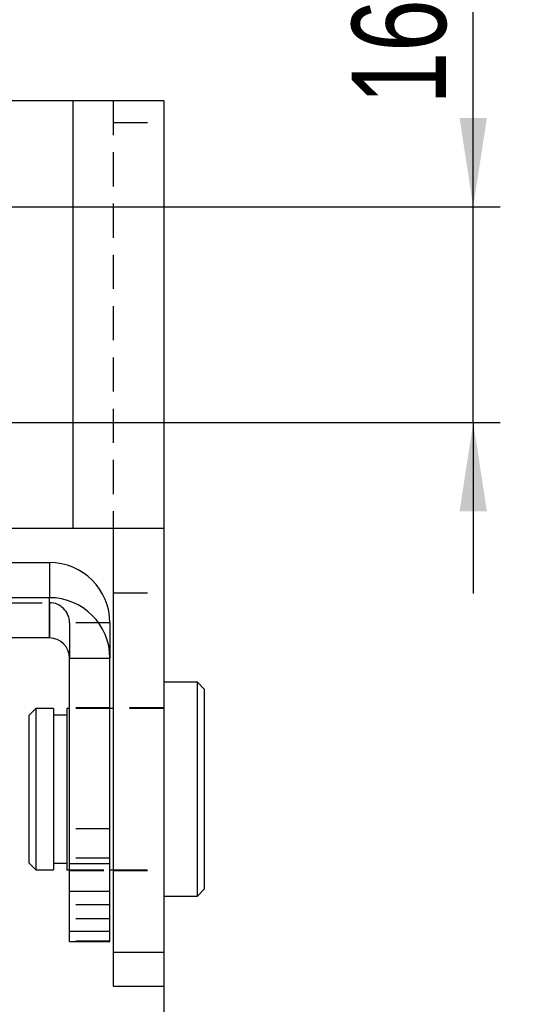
# Model space of a CAD drawing. Extents: x 96 to 729, y 56 to 572.
# Tile 10 of 14: x 423 to 462, y 392 to 465. Entities that reach past the tile are written whole.
import ezdxf

# ---------------------------------------------------------------- set-up
doc = ezdxf.new("R2010")
doc.units = 0
doc.header["$LTSCALE"] = 2
doc.linetypes.add('HIDDEN', pattern=[1.905, 1.27, -0.635])
doc.layers.get('0').update_dxf_attribs({"linetype": 'CONTINUOUS'})
doc.styles.add('SLDTEXTSTYLE0', font='TXT', dxfattribs={"width": 0.75})
doc.dimstyles.new('SLDDIMSTYLE0', dxfattribs={"dimtxt": 7, "dimasz": 6.604, "dimexe": 0, "dimexo": 0.0625, "dimgap": 1.75, "dimtad": 1, "dimdec": 3, "dimrnd": 1e-09, "dimzin": 12, "dimtxsty": 'SLDTEXTSTYLE0', "dimsah": 1, "dimcen": 0.09, "dimazin": 3, "dimtfac": 1, "dimtdec": 3, "dimtmove": 0, "dimatfit": 3, "dimtolj": 1, "dimtzin": 12})
doc.dimstyles.new('SLDDIMSTYLE4', dxfattribs={"dimtxt": 7, "dimasz": 6.604, "dimexe": 0, "dimexo": 0.0625, "dimgap": 1.75, "dimtad": 1, "dimdec": 3, "dimrnd": 1e-09, "dimzin": 12, "dimtxsty": 'SLDTEXTSTYLE0', "dimsah": 1, "dimcen": 0.09, "dimazin": 3, "dimtfac": 1, "dimtdec": 3, "dimtofl": 0, "dimtmove": 0, "dimatfit": 3, "dimtolj": 1, "dimtzin": 12})

# ---------------------------------------------------------------- blocks, each defined once
blk = doc.blocks.new('_D_7')
at = {"color": 179, "linetype": 'CONTINUOUS'}
for p, q in [((457.2, 451.457), (457.2, 475.102)), ((417.9, 451.457), (459.2, 451.457)), ((457.2, 435.457), (457.2, 451.457)), ((417.9, 435.457), (459.2, 435.457)), ((457.2, 435.457), (457.2, 422.757))]:
    blk.add_line(p, q, dxfattribs=at)
for points in [[(457.2, 451.457), (458.216, 458.061), (456.184, 458.061)], [(457.2, 435.457), (456.184, 428.853), (458.216, 428.853)]]:
    blk.add_solid(points, dxfattribs=at)
at = {"color": 179, "linetype": 'CONTINUOUS', "insert": (448.176, 459.07, -13.508), "char_height": 7, "attachment_point": 1, "rotation": 90, "style": 'SLDTEXTSTYLE0'}
blk.add_mtext('16', dxfattribs=at)
blk = doc.blocks.new('_D_8')
at = {"color": 179, "linetype": 'CONTINUOUS'}
for p, q in [((390.5, 453.457), (390.5, 487.201)), ((415.9, 453.457), (415.9, 487.201)), ((390.5, 485.201), (377.8, 485.201)), ((390.5, 485.201), (415.9, 485.201)), ((415.9, 485.201), (445.455, 485.201))]:
    blk.add_line(p, q, dxfattribs=at)
for points in [[(390.5, 485.201), (383.896, 486.217), (383.896, 484.185)], [(415.9, 485.201), (422.504, 484.185), (422.504, 486.217)]]:
    blk.add_solid(points, dxfattribs=at)
at = {"color": 179, "linetype": 'CONTINUOUS', "insert": (421.665, 494.224, -13.508), "char_height": 7, "attachment_point": 1, "style": 'SLDTEXTSTYLE0'}
blk.add_mtext('25,4', dxfattribs=at)
blk = doc.blocks.new('_D_9')
at = {"color": 179, "linetype": 'CONTINUOUS'}
for p, q in [((372.2, 394.118), (372.2, 355.771)), ((434.2, 394.118), (434.2, 355.771)), ((372.2, 357.771), (434.2, 357.771)), ((434.2, 357.771), (461.741, 357.771))]:
    blk.add_line(p, q, dxfattribs=at)
for points in [[(372.2, 357.771), (378.804, 356.755), (378.804, 358.787)], [(434.2, 357.771), (427.596, 358.787), (427.596, 356.755)]]:
    blk.add_solid(points, dxfattribs=at)
at = {"color": 179, "linetype": 'CONTINUOUS', "insert": (445.709, 366.795, -13.508), "char_height": 7, "attachment_point": 1, "style": 'SLDTEXTSTYLE0'}
blk.add_mtext('62', dxfattribs=at)

msp = doc.modelspace()

# ---------------------------------------------------------------- linework, layer by layer
at = {"color": 7, "linetype": 'CONTINUOUS'}
for p, q in [((427.449963, 459.332385), (378.949962, 459.332385)), ((427.449963, 459.332385), (427.449963, 427.582386)), ((434.199962, 459.332385), (427.449963, 459.332385)), ((434.199962, 459.332385), (434.199962, 427.582386)), ((427.449963, 427.582386), (378.949962, 427.582386)), ((434.199962, 427.582386), (427.449963, 427.582386)), ((430.449962, 427.582386), (430.449962, 396.117802)), ((434.199962, 427.582386), (434.199962, 396.117802)), ((422.199962, 425.048567), (425.699963, 425.048567)), ((425.699963, 425.048567), (425.699963, 422.433923)), ((425.699963, 422.433923), (380.699961, 422.433923)), ((425.699963, 419.442807), (425.699963, 422.433923)), ((430.199963, 420.561893), (430.199963, 417.947249)), ((425.699963, 419.442807), (380.699961, 419.442807)), ((427.199962, 417.947249), (430.199963, 417.947249)), ((427.199962, 402.660712), (427.199962, 417.947249)), ((430.199963, 402.660712), (430.199963, 417.947249)), ((436.699963, 416.150286), (434.199962, 416.150286)), ((437.199964, 415.650286), (436.699963, 416.150286)), ((436.699963, 400.275285), (436.699963, 416.150286)), ((437.199964, 415.650286), (437.199964, 400.775286)), ((424.699963, 414.212786), (424.199962, 413.712786)), ((425.999963, 414.212786), (424.699963, 414.212786)), ((424.699963, 414.212786), (424.699963, 413.425213)), ((425.999963, 414.212786), (425.999963, 402.212786)), ((427.199962, 414.212786), (426.999963, 414.212786)), ((426.999963, 414.212786), (426.999963, 402.212786)), ((430.449962, 414.212786), (430.199963, 414.212786)), ((424.199962, 412.990844), (424.199962, 413.712786)), ((424.699963, 413.425213), (424.699963, 402.212786)), ((426.999963, 413.712786), (425.999963, 413.712786)), ((424.199962, 402.712786), (424.199962, 412.990844)), ((424.199962, 402.712786), (424.699963, 402.212786)), ((424.699963, 402.212786), (425.999963, 402.212786)), ((425.999963, 402.712786), (426.999963, 402.712786)), ((426.999963, 402.212786), (427.199962, 402.212786)), ((430.199963, 402.660712), (427.199962, 402.660712)), ((427.199962, 400.613244), (427.199962, 402.660712)), ((430.199963, 400.613244), (430.199963, 402.660712)), ((430.199963, 402.212786), (430.449962, 402.212786)), ((436.699963, 400.275285), (437.199964, 400.775286)), ((430.199963, 400.613244), (427.199962, 400.613244)), ((427.199962, 397.629569), (427.199962, 400.613244)), ((430.199963, 397.629569), (430.199963, 400.613244)), ((434.199962, 400.275285), (436.699963, 400.275285)), ((430.199963, 397.629569), (427.199962, 397.629569)), ((427.199962, 396.90774), (427.199962, 397.629569)), ((430.199963, 396.90774), (430.199963, 397.629569)), ((427.199962, 396.90774), (430.199963, 396.90774)), ((430.449962, 396.117802), (434.199962, 396.117802)), ((430.449962, 396.117802), (430.449962, 393.582386)), ((434.199962, 396.117802), (434.199962, 393.582386)), ((430.449962, 393.582386), (434.199962, 393.582386))]:
    msp.add_line(p, q, dxfattribs=at)
at = {"color": 7, "linetype": 'HIDDEN'}
for p, q in [((427.449963, 459.332385), (427.449963, 427.582386)), ((430.449962, 459.332385), (430.449962, 427.582386)), ((430.449962, 457.735275), (434.199962, 457.735275)), ((425.699963, 425.048567), (425.699963, 422.057451)), ((430.449962, 422.796969), (434.199962, 422.796969)), ((380.699961, 422.057451), (425.699963, 422.057451)), ((425.699963, 422.057451), (425.699963, 419.442807)), ((427.199962, 420.561893), (427.199962, 417.947249)), ((430.199963, 420.561893), (427.199962, 420.561893)), ((430.199963, 414.262786), (427.199962, 414.262786)), ((430.199963, 414.212786), (427.199962, 414.212786)), ((434.199962, 414.262786), (430.449962, 414.262786)), ((434.199962, 414.212786), (430.449962, 414.212786)), ((430.199963, 405.275355), (427.199962, 405.275355)), ((430.199963, 403.092745), (427.199962, 403.092745)), ((427.199962, 402.212786), (430.199963, 402.212786)), ((430.449962, 402.212786), (434.199962, 402.212786)), ((427.199962, 402.162786), (430.199963, 402.162786)), ((430.449962, 402.162786), (434.199962, 402.162786)), ((430.199963, 399.610343), (427.199962, 399.610343)), ((430.199963, 398.571134), (427.199962, 398.571134)), ((430.199963, 396.916625), (427.199962, 396.916625))]:
    msp.add_line(p, q, dxfattribs=at)
at = {"color": 7, "linetype": 'CONTINUOUS'}
for centre, radius, start, end in [((425.706615, 420.555219), 4.493353, 0.0851005, 90.08481958), ((425.706615, 417.940575), 4.493353, 0.08510078, 90.08482042), ((425.702181, 417.945025), 1.497784, 0.08507871, 90.08482472)]:
    msp.add_arc(centre, radius, start, end, dxfattribs=at)
at = {"color": 7, "linetype": 'HIDDEN'}
msp.add_arc((425.702181, 420.559669), 1.497784, 0.08507871, 90.08482472, dxfattribs=at)

# ---------------------------------------------------------------- dimensions: what is measured, and where the dimension line sits
at = {"color": 179, "linetype": 'CONTINUOUS'}
for base, p1, p2, dimstyle, picture, middle in [((415.899962, 485.200835), (390.499962, 451.457386), (415.899962, 451.457386), 'SLDDIMSTYLE0', '_D_8', (433.56017, 485.200835)), ((434.199962, 357.771243), (372.199962, 396.117802), (434.199962, 396.117802), 'SLDDIMSTYLE4', '_D_9', (453.724612, 357.771243))]:
    dim = msp.add_linear_dim(base=base, p1=p1, p2=p2, dimstyle=dimstyle, dxfattribs=at)
    dim.commit()
    dim.dimension.update_dxf_attribs({"geometry": picture, "text_midpoint": middle, "dimtype": 160})
dim = msp.add_linear_dim(base=(457.199962, 451.457386), p1=(415.899962, 435.457386), p2=(415.899962, 451.457386), angle=90, dimstyle='SLDDIMSTYLE0', dxfattribs=at)
dim.commit()
dim.dimension.update_dxf_attribs({"geometry": '_D_7', "text_midpoint": (457.199962, 467.0861), "dimtype": 160})

doc.saveas('drawing.dxf')
